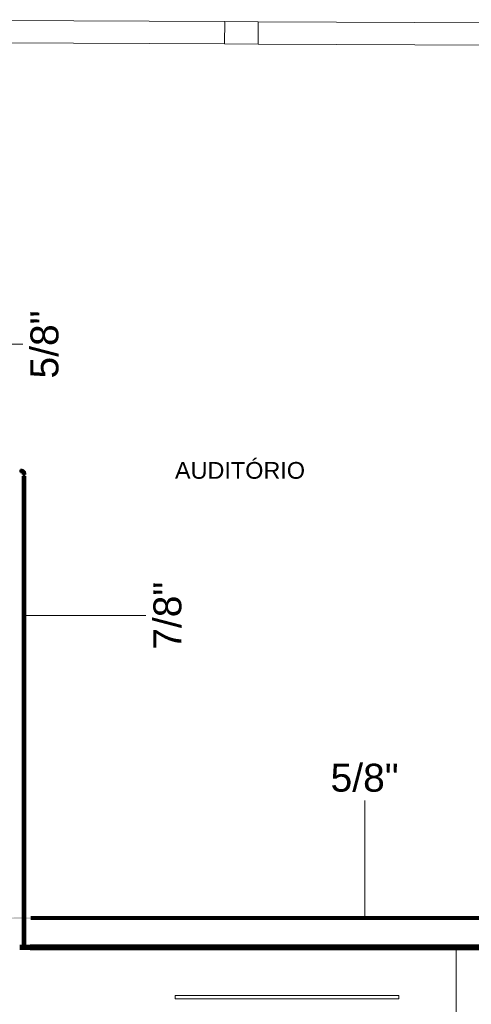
# Model space of a CAD drawing. Header units: millimetres. Extents: x -31934 to 32637, y -11608 to 10611.
# Tile 54 of 59: x 16522 to 20562, y 1462 to 10281. Entities that reach past the tile are written whole.
import ezdxf

# ---------------------------------------------------------------- set-up
doc = ezdxf.new("R2010")
doc.units = ezdxf.units.MM
doc.linetypes.add('Centro', pattern=[30, 12, -6, 6, -6])
doc.linetypes.add('Oculto 1_5', pattern=[2.2, 1.5, -0.7])
for name, color, linetype, lineweight in [('A-DETL', 90, 'Oculto 1_5', 9), ('ESQ', 7, 'Continuous', 9), ('G-ANNO-TEXT', 231, 'Continuous', 9), ('P-PIPE', 3, 'Continuous', 50), ('P-PIPE-CNTR', 3, 'Centro', 35), ('P-PIPE-IDEN', 2, 'Continuous', 9), ('PAREDES', 7, 'Continuous', 9), ('PEM1-Layout Terreo_dwg', 8, 'Continuous', 9), ('PILAR', 7, 'Continuous', 9)]:
    doc.layers.add(name, color=color, linetype=linetype, lineweight=lineweight)
doc.styles.add('Arial', font='arial.ttf', dxfattribs={"height": 150})
doc.styles.add('Arial_1', font='arial.ttf', dxfattribs={"height": 250})

# ---------------------------------------------------------------- blocks, each defined once
blk = doc.blocks.new('Cotovelo - Soldado - CU - Padrão-V26-PAVIMENTO TÉRREO TUBULAÇÃO FRIGORIGENA')
at = {"layer": 'P-PIPE', "lineweight": 9}
for points in [[(16528.2, 6228.5), (16541.4, 6229.5), (16541.4, 6248), (16528.2, 6247), (16528.2, 6229.5)], [(16552.5, 6220), (16568.6, 6220), (16566.3, 6230.8), (16565.2, 6234.1), (16555.3, 6244.1), (16541.4, 6247), (16541.6, 6229.5), (16541.9, 6228.5), (16548.1, 6224.9), (16550.7, 6220.5), (16550.9, 6220), (16552.4, 6220)], [(16568.4, 6206.8), (16569.4, 6206.8), (16568.4, 6220), (16549.9, 6220), (16550.9, 6206.8), (16566.8, 6206.8)]]:
    blk.add_hatch(color=160, dxfattribs=at).paths.add_polyline_path(points)
at = {"layer": 'P-PIPE', "color": 5}
for p, q in [((16541.4, 6248.4), (16528.2, 6248.4)), ((16528.2, 6228.1), (16541.4, 6228.1)), ((16549.5, 6220), (16549.5, 6206.8)), ((16569.8, 6220), (16549.5, 6220)), ((16549.5, 6206.8), (16569.8, 6206.8)), ((16549.5, 6206.8), (16549.9, 6206.8)), ((16569.8, 6220), (16569.4, 6220)), ((16569.4, 6206.8), (16569.8, 6206.8)), ((16569.8, 6206.8), (16569.8, 6220))]:
    blk.add_line(p, q, dxfattribs=at)
at = {"layer": 'P-PIPE', "color": 5, "flags": 128}
for points in [[(16569.2, 6220), (16569.2, 6221.1), (16569.1, 6222.2), (16569, 6223.3), (16568.8, 6224.4), (16568.6, 6225.5), (16568.4, 6226.6), (16568.1, 6227.7), (16567.8, 6228.7), (16567.4, 6229.8), (16567, 6230.8), (16566.5, 6231.8), (16566, 6232.8), (16565.5, 6233.8), (16564.9, 6234.7), (16564.3, 6235.7), (16563.7, 6236.6), (16563, 6237.5), (16562.3, 6238.3), (16561.5, 6239.1), (16560.7, 6239.9), (16559.9, 6240.7), (16559.1, 6241.4), (16558.2, 6242.1), (16557.3, 6242.8), (16556.4, 6243.4), (16555.4, 6244), (16554.5, 6244.5), (16553.5, 6245), (16552.5, 6245.5), (16551.4, 6245.9), (16550.4, 6246.3), (16549.3, 6246.6), (16548.3, 6246.9), (16547.2, 6247.2), (16546.1, 6247.4), (16545, 6247.6), (16543.9, 6247.7), (16542.8, 6247.8), (16541.7, 6247.8), (16541.4, 6247.8)], [(16541.4, 6228.7), (16541.7, 6228.7), (16542.1, 6228.7), (16542.4, 6228.7), (16542.8, 6228.6), (16543.1, 6228.6), (16543.4, 6228.5), (16543.8, 6228.4), (16544.1, 6228.3), (16544.4, 6228.2), (16544.8, 6228), (16545.1, 6227.9), (16545.4, 6227.7), (16545.7, 6227.6), (16546, 6227.4), (16546.3, 6227.2), (16546.6, 6227), (16546.9, 6226.8), (16547.1, 6226.6), (16547.4, 6226.3), (16547.7, 6226.1), (16547.9, 6225.8), (16548.1, 6225.6), (16548.3, 6225.3), (16548.5, 6225), (16548.7, 6224.7), (16548.9, 6224.4), (16549.1, 6224.1), (16549.3, 6223.8), (16549.4, 6223.5), (16549.5, 6223.1), (16549.7, 6222.8), (16549.8, 6222.5), (16549.9, 6222.1), (16549.9, 6221.8), (16550, 6221.5), (16550.1, 6221.1), (16550.1, 6220.8), (16550.1, 6220.4), (16550.1, 6220.1), (16550.1, 6220)]]:
    blk.add_lwpolyline(points, dxfattribs=at)
at = {"layer": 'P-PIPE', "color": 5}
for centre, start_param, end_param in [((16528.2, 6238.3), 3.141593, 6.283185), ((16528.2, 6238.3), 0, 0.261799), ((16528.2, 6238.3), 2.879793, 3.141593), ((16541.4, 6238.3), 0, 0.261799), ((16541.4, 6238.3), 3.141593, 6.283185)]:
    blk.add_ellipse(centre, major_axis=(0, 10.1), ratio=0.000008, start_param=start_param, end_param=end_param, dxfattribs=at)
blk = doc.blocks.new('PEM1-Layout Terreo_dwg-1021386-PAVIMENTO TÉRREO TUBULAÇÃO FRIGORIGENA')
at = {"layer": 'ESQ', "flags": 128}
blk.add_lwpolyline([(110875.5, 28586.8), (112875.5, 28586.8), (112875.5, 28616.8), (110875.5, 28616.8)], close=True, dxfattribs=at)
at = {"layer": 'PAREDES'}
for p, q in [((107417.8, 37356), (111317.8, 37338.4)), ((111617.8, 37337.1), (115517.7, 37319.5)), ((107416.9, 37156), (111316.9, 37138.4)), ((111616.9, 37137.1), (115516.8, 37119.5))]:
    blk.add_line(p, q, dxfattribs=at)
at = {"layer": 'PILAR', "flags": 128}
blk.add_lwpolyline([(111317.8, 37338.4), (111617.8, 37337.1), (111616.9, 37137.1), (111316.9, 37138.4)], close=True, dxfattribs=at)
blk = doc.blocks.new('Bucha de redução reta - Soldada - CU - Padrão-989469-PAVIMENTO TÉRREO TUBULAÇÃO FRIGORIGENA')
at = {"layer": 'P-PIPE', "lineweight": 9}
h = blk.add_hatch(color=160, dxfattribs=at)
h.paths.add_polyline_path([(16559.7, 1958.4), (16566.8, 1960.4), (16571.8, 1965.3), (16573.6, 1972.3), (16571.8, 1979.3), (16569.1, 1981.4), (16568.6, 1979.1), (16568.9, 1968.3), (16566.4, 1964.9), (16562.3, 1962.6), (16556.4, 1962.8), (16552.1, 1965.7), (16549.9, 1969.7), (16550.2, 1975.6), (16550.2, 1978.3), (16549.8, 1982.2), (16546.2, 1975.9), (16546.2, 1968.7), (16550.1, 1962.2), (16556, 1958.8), (16557, 1958.7)])
h.paths.add_polyline_path([(16552.1, 1979), (16552, 1980), (16552.1, 1979.3)])
h = blk.add_hatch(color=160, dxfattribs=at)
h.paths.add_polyline_path([(16559.7, 1962.2), (16559.4, 1962.9), (16557.5, 1962.8)])
h.paths.add_polyline_path([(16564.7, 1964.3), (16568, 1966.8), (16569.4, 1969.7), (16568.4, 1969), (16565.8, 1965), (16565.3, 1964.8)])
h.paths.add_polyline_path([(16551.3, 1967.9), (16550.3, 1974), (16549.9, 1969.7), (16550.8, 1968.5)])
at = {"layer": 'A-DETL', "color": 160, "linetype": 'Continuous'}
for radius, start, end in [(14, 45, 135), (10.1, 23.89355, 151.02891), (10.1, 135, 151.02891), (10.1, 23.89355, 90)]:
    blk.add_arc((16559.7, 1972.3), radius, start, end, dxfattribs=at)
at = {"layer": 'P-PIPE', "color": 5}
for radius, start, end in [(14, 135, 180), (14, 180, 0), (10.1, 151.31071, 180), (10.1, 151.31071, 180), (10.1, 180, 315), (10.1, 180, 0), (10.1, 0, 23.61175), (10.1, 0, 23.61175), (10.1, 345, 0), (14, 0, 45)]:
    blk.add_arc((16559.7, 1972.3), radius, start, end, dxfattribs=at)
blk = doc.blocks.new('Cotovelo - Soldado - CU - Padrão-965584-PAVIMENTO TÉRREO TUBULAÇÃO FRIGORIGENA')
at = {"layer": 'P-PIPE', "lineweight": 9}
for points in [[(16554.6, 1990.6), (16559.7, 1990.6), (16559.7, 2003.8), (16549.9, 2003.8), (16550.9, 1990.6), (16552.5, 1990.6)], [(16556.4, 1963.4), (16559.7, 1964.9), (16559.7, 1990.6), (16550.3, 1990.6), (16550.5, 1982.9), (16550.3, 1978.1), (16550.7, 1975.1), (16550.3, 1974), (16553, 1965.7), (16555.6, 1963.8)], [(16564.7, 1990.6), (16569.4, 1990.6), (16568.4, 2003.8), (16559.7, 2003.8), (16559.7, 1990.6), (16562.3, 1990.6)]]:
    blk.add_hatch(color=160, dxfattribs=at).paths.add_polyline_path(points)
h = blk.add_hatch(color=160, dxfattribs=at)
h.paths.add_polyline_path([(16567.7, 1979.1), (16568.9, 1982.9), (16568.2, 1982.9), (16567.8, 1979.8)])
h.paths.add_polyline_path([(16562.9, 1963.4), (16567.9, 1967.6), (16569.1, 1973.7), (16567.7, 1977.4), (16567.7, 1979.1), (16567.9, 1990.6), (16559.7, 1990.6), (16559.7, 1963.8)])
at = {"layer": 'A-DETL', "color": 160, "linetype": 'Continuous'}
for p, q in [((16550.1, 1973.1), (16550.1, 1972.9)), ((16569.2, 1972.9), (16569.2, 1973))]:
    blk.add_line(p, q, dxfattribs=at)
at = {"layer": 'P-PIPE', "color": 5}
for p, q in [((16549.5, 2003.8), (16549.5, 1990.6)), ((16559.7, 2003.8), (16549.5, 2003.8)), ((16549.5, 1990.6), (16559.7, 1990.6)), ((16569.8, 2003.8), (16559.7, 2003.8)), ((16559.7, 1990.6), (16569.8, 1990.6)), ((16569.8, 1990.6), (16569.8, 2003.8))]:
    blk.add_line(p, q, dxfattribs=at)
at = {"layer": 'P-PIPE', "color": 5, "flags": 128}
for points in [[(16550.1, 1990.6), (16550.1, 1989.9), (16550.1, 1989.2), (16550.1, 1988.4), (16550.1, 1987.7), (16550.1, 1987), (16550.1, 1986.3), (16550.1, 1985.6), (16550.1, 1984.9), (16550.1, 1984.2), (16550.1, 1983.5), (16550.1, 1982.8), (16550.1, 1982.2), (16550.1, 1981.5), (16550.1, 1980.9), (16550.1, 1980.3), (16550.1, 1979.7), (16550.1, 1979.1), (16550.1, 1978.6), (16550.1, 1978), (16550.1, 1977.5), (16550.1, 1977), (16550.1, 1976.5), (16550.1, 1976.1), (16550.1, 1975.6), (16550.1, 1975.2), (16550.1, 1974.8), (16550.1, 1974.5), (16550.1, 1974.2), (16550.1, 1973.9), (16550.1, 1973.6), (16550.1, 1973.3), (16550.1, 1973.1), (16550.1, 1972.9), (16550.1, 1972.7), (16550.1, 1972.6), (16550.1, 1972.5), (16550.1, 1972.4), (16550.1, 1972.4), (16550.1, 1972.3)], [(16569.2, 1972.3), (16569.2, 1972.3), (16569.2, 1972.4), (16569.2, 1972.5), (16569.2, 1972.6), (16569.2, 1972.7), (16569.2, 1972.9), (16569.2, 1973), (16569.2, 1973.3), (16569.2, 1973.5), (16569.2, 1973.8), (16569.2, 1974.1), (16569.2, 1974.4), (16569.2, 1974.7), (16569.2, 1975.1), (16569.2, 1975.5), (16569.2, 1976), (16569.2, 1976.4), (16569.2, 1976.9), (16569.2, 1977.4), (16569.2, 1977.9), (16569.2, 1978.4), (16569.2, 1979), (16569.2, 1979.5), (16569.2, 1980.1), (16569.2, 1980.7), (16569.2, 1981.4), (16569.2, 1982), (16569.2, 1982.7), (16569.2, 1983.3), (16569.2, 1984), (16569.2, 1984.7), (16569.2, 1985.4), (16569.2, 1986.1), (16569.2, 1986.8), (16569.2, 1987.5), (16569.2, 1988.2), (16569.2, 1989), (16569.2, 1989.7), (16569.2, 1990.4), (16569.2, 1990.6)]]:
    blk.add_lwpolyline(points, dxfattribs=at)
at = {"layer": 'P-PIPE', "color": 5}
for radius, start, end in [(10.1, 151.31071, 270), (10.1, 151.31071, 270), (9.53, 170, 270), (10.1, 270, 23.61175), (10.1, 270, 23.61175), (9.53, 270, 8.03216)]:
    blk.add_arc((16559.7, 1972.3), radius, start, end, dxfattribs=at)

msp = doc.modelspace()

# ---------------------------------------------------------------- hatches: boundary and pattern name
at = {"layer": 'P-PIPE'}
for color, points in [(170, [(16559.66, 2017.941), (16559.66, 6192.652), (16548.55, 6192.652), (16548.928, 2017.941), (16556.784, 2017.941)]), (170, [(16559.66, 2017.941), (16570.77, 2017.941), (16569.281, 6192.652), (16559.66, 6192.652), (16559.66, 2021.012)]), (170, [(16540.06, 1972.328), (16540.06, 1987.028), (16521.66, 1986.527), (16521.66, 1972.328)]), (170, [(16540.06, 1957.628), (16540.06, 1972.328), (16521.66, 1972.328), (16521.66, 1957.628)]), (256, [(16569.431, 2003.787), (16568.42, 2016.941), (16549.889, 2016.941), (16550.899, 2003.787), (16568.42, 2003.787)]), (5, [(16568.316, 1970.229), (16569.133, 1971.932), (16568.378, 1970.491)]), (170, [(16597.66, 1972.328), (16597.66, 1987.028), (16579.26, 1986.527), (16579.26, 1972.328)]), (170, [(16597.66, 1957.628), (16597.66, 1972.328), (16579.26, 1972.328), (16579.26, 1957.628)]), (256, [(16597.66, 1957.628), (16616.06, 1958.129), (16616.06, 1987.028), (16597.66, 1986.527), (16597.66, 1958.129)]), (170, [(25436.06, 1972.328), (25436.06, 1988.203), (16617.06, 1987.662), (16617.06, 1972.328), (25267.462, 1972.328)]), (170, [(25267.462, 1956.453), (25436.06, 1956.994), (25436.06, 1972.328), (16617.06, 1972.328), (16617.06, 1956.453), (24449.323, 1956.453)])]:
    msp.add_hatch(color=color, dxfattribs=at).paths.add_polyline_path(points)
h = msp.add_hatch(color=10, dxfattribs=at)
h.paths.add_polyline_path([(25191.828, 2234.647), (25191.828, 2242.582), (16570.77, 2241.473), (16570.77, 2234.647), (24858.393, 2234.647)])
h.paths.add_polyline_path([(16548.55, 2234.647), (16548.55, 2242.582), (16240.672, 2241.519), (16240.672, 2234.647), (16267.936, 2234.647)])
h = msp.add_hatch(color=10, dxfattribs=at)
h.paths.add_polyline_path([(24858.393, 2226.712), (25191.828, 2227.775), (25191.828, 2234.647), (16570.77, 2234.571), (16570.77, 2226.712), (24449.323, 2226.712)])
h.paths.add_polyline_path([(16548.55, 2226.712), (16548.55, 2234.647), (16240.672, 2234.647), (16240.672, 2226.712), (16267.936, 2226.713)])
h = msp.add_hatch(color=170, dxfattribs=at)
h.paths.add_polyline_path([(16574.36, 1972.328), (16579.26, 1972.328), (16579.26, 1986.328), (16568.19, 1985.091), (16569.056, 1983.489), (16570.623, 1981.737), (16573.87, 1976.051), (16574.305, 1972.745)])
h.paths.add_polyline_path([(16540.06, 1972.328), (16545.063, 1972.714), (16547.561, 1980.31), (16550.74, 1985.068), (16550.279, 1986.171), (16540.06, 1985.275), (16540.06, 1975.951)])
h = msp.add_hatch(color=170, dxfattribs=at)
h.paths.add_polyline_path([(16540.06, 1958.328), (16552.31, 1959.597), (16546.831, 1965.343), (16544.96, 1972.328), (16540.06, 1972.328), (16540.06, 1958.805)])
h.paths.add_polyline_path([(16579.26, 1958.328), (16579.26, 1972.328), (16574.256, 1971.942), (16571.758, 1964.346), (16566.473, 1958.525), (16574.738, 1958.398)])
h = msp.add_hatch(color=5, dxfattribs=at)
h.paths.add_polyline_path([(16559.66, 1957.628), (16567.01, 1959.597), (16572.488, 1965.343), (16574.36, 1972.328), (16573.135, 1977.386), (16573.285, 1974.946), (16573.154, 1968.712), (16569.538, 1962.45), (16563.275, 1958.834), (16556.044, 1958.834), (16549.781, 1962.45), (16546.166, 1968.712), (16546.244, 1976.133), (16549.889, 1982.289), (16546.831, 1979.313), (16544.96, 1972.328), (16547.561, 1964.346), (16552.675, 1959.5), (16557.042, 1958.33)])
h.paths.add_polyline_path([(16559.66, 1962.213), (16565.384, 1964.079), (16562.728, 1963.377), (16560.492, 1962.557)])

# ---------------------------------------------------------------- linework, layer by layer
at = {"layer": 'A-DETL', "color": 160, "linetype": 'Continuous'}
for p, q in [((16557.047, 1986.328), (16550.989, 1986.328)), ((16568.331, 1986.328), (16562.272, 1986.328))]:
    msp.add_line(p, q, dxfattribs=at)
for centre, radius, start, end in [((16559.66, 1972.328), 9.525, 0, 180), ((16559.66, 1972.328), 9.525, 191.0693121, 0), ((16559.66, 1972.328), 14.7, 51.6052532, 128.3947468), ((16559.66, 1972.328), 14.7, 60, 128.3947468), ((16559.66, 1967.566), 4.763, 90, 270), ((16559.66, 1977.091), 4.763, 270, 90)]:
    msp.add_arc(centre, radius, start, end, dxfattribs=at)
at = {"layer": 'P-PIPE', "color": 5}
for p, q in [((16548.55, 6192.652), (16548.55, 2017.941)), ((16570.77, 6192.652), (16548.55, 6192.652)), ((16570.77, 2017.941), (16570.77, 6192.652)), ((16540.06, 1987.028), (16521.66, 1987.028)), ((16521.66, 1957.628), (16540.06, 1957.628)), ((16540.06, 1972.328), (16540.06, 1987.028)), ((16550.939, 1986.328), (16540.06, 1986.328)), ((16540.06, 1957.628), (16540.06, 1972.328)), ((16540.06, 1958.328), (16557.047, 1958.328)), ((16548.55, 2017.941), (16570.77, 2017.941)), ((16563.617, 1958.328), (16579.26, 1958.328)), ((16579.26, 1986.328), (16568.38, 1986.328)), ((16597.66, 1987.028), (16579.26, 1987.028)), ((16579.26, 1987.028), (16579.26, 1972.328)), ((16579.26, 1972.328), (16579.26, 1957.628)), ((16579.26, 1957.628), (16597.66, 1957.628)), ((16597.66, 1972.328), (16597.66, 1987.028)), ((16597.66, 1957.628), (16597.66, 1972.328)), ((25436.06, 1988.203), (16617.06, 1988.203)), ((16617.06, 1988.203), (16617.06, 1956.453)), ((16617.06, 1956.453), (25436.06, 1956.453))]:
    msp.add_line(p, q, dxfattribs=at)
at = {"layer": 'P-PIPE', "color": 1}
for p, q in [((25191.828, 2242.582), (16620.77, 2242.582)), ((16620.77, 2226.712), (25191.828, 2226.712))]:
    msp.add_line(p, q, dxfattribs=at)
at = {"layer": 'P-PIPE'}
for p, q in [((16548.65, 2017.941), (16548.65, 2016.941)), ((16570.67, 2016.941), (16548.65, 2016.941)), ((16550.125, 2016.941), (16548.65, 2016.941)), ((16549.544, 2016.941), (16549.544, 2003.787)), ((16549.544, 2016.941), (16569.775, 2016.941)), ((16549.544, 2016.941), (16549.889, 2016.941)), ((16549.544, 2003.787), (16569.775, 2003.787)), ((16549.544, 2003.787), (16549.889, 2003.787)), ((16570.67, 2016.941), (16569.195, 2016.941)), ((16569.431, 2016.941), (16569.775, 2016.941)), ((16569.431, 2003.787), (16569.775, 2003.787)), ((16569.775, 2003.787), (16569.775, 2016.941)), ((16570.67, 2016.941), (16570.67, 2017.941)), ((16616.06, 1987.028), (16597.66, 1987.028)), ((16597.66, 1987.028), (16597.66, 1957.628)), ((16597.66, 1957.628), (16616.06, 1957.628)), ((16617.06, 1988.103), (16616.06, 1988.103)), ((16616.06, 1987.565), (16616.06, 1988.103)), ((16616.06, 1956.553), (16616.06, 1988.103)), ((16616.06, 1987.028), (16616.06, 1957.628)), ((16616.06, 1956.553), (16616.06, 1957.091)), ((16616.06, 1956.553), (16617.06, 1956.553))]:
    msp.add_line(p, q, dxfattribs=at)
at = {"layer": 'P-PIPE', "color": 5}
for start, end in [(128.5886612, 180), (128.5886612, 180), (180, 360), (180, 270), (300, 0), (0, 51.4113388), (15, 45)]:
    msp.add_arc((16559.66, 1972.328), 14.7, start, end, dxfattribs=at)
at = {"layer": 'P-PIPE', "color": 170, "lineweight": 35}
msp.add_arc((16559.66, 1972.328), 9.525, 180, 190.7568121, dxfattribs=at)
at = {"layer": 'P-PIPE-CNTR', "color": 170, "linetype": 'Continuous'}
for p, q in [((16541.354, 6238.265), (16528.201, 6238.265)), ((16559.66, 6206.806), (16559.66, 6219.959)), ((16559.66, 2017.941), (16559.66, 6192.652)), ((16545.69, 1972.328), (16521.66, 1972.328)), ((16540.61, 1972.328), (16578.71, 1972.328)), ((16559.66, 1990.634), (16559.66, 2003.787)), ((16559.66, 1953.278), (16559.66, 1991.378)), ((16559.66, 1990.634), (16559.66, 1972.328)), ((16597.66, 1972.328), (16574.738, 1972.328)), ((16617.06, 1972.328), (25436.06, 1972.328))]:
    msp.add_line(p, q, dxfattribs=at)
at = {"layer": 'P-PIPE-CNTR', "color": 10, "linetype": 'Continuous'}
msp.add_line((16620.77, 2234.647), (25191.828, 2234.647), dxfattribs=at)
at = {"layer": 'P-PIPE-CNTR'}
for p, q in [((16559.66, 2003.787), (16559.66, 2017.941)), ((16597.66, 1972.328), (16617.06, 1972.328))]:
    msp.add_line(p, q, dxfattribs=at)
at = {"layer": 'P-PIPE-CNTR', "color": 170, "linetype": 'Continuous'}
msp.add_arc((16541.354, 6219.959), 18.305, 0, 90, dxfattribs=at)
at = {"layer": 'P-PIPE-IDEN'}
for p, q in [((15459.66, 7374.57), (16550.35, 7374.57)), ((16559.66, 4944.689), (17650.35, 4944.689)), ((19610.572, 2234.647), (19610.572, 3286.957)), ((20427.895, 1972.328), (20427.895, 881.638))]:
    msp.add_line(p, q, dxfattribs=at)

# ---------------------------------------------------------------- block references
at = {"layer": 'A-DETL', "color": 160, "linetype": 'Continuous'}
for name in ['Bucha de redução reta - Soldada - CU - Padrão-989469-PAVIMENTO TÉRREO TUBULAÇÃO FRIGORIGENA', 'Cotovelo - Soldado - CU - Padrão-965584-PAVIMENTO TÉRREO TUBULAÇÃO FRIGORIGENA']:
    msp.add_blockref(name, (0, 0), dxfattribs=at)
at = {"layer": 'P-PIPE', "color": 5}
msp.add_blockref('Cotovelo - Soldado - CU - Padrão-V26-PAVIMENTO TÉRREO TUBULAÇÃO FRIGORIGENA', (0, 0), dxfattribs=at)
at = {"layer": 'PEM1-Layout Terreo_dwg', "color": 7}
msp.add_blockref('PEM1-Layout Terreo_dwg-1021386-PAVIMENTO TÉRREO TUBULAÇÃO FRIGORIGENA', (-92961.952, -27074.843), dxfattribs=at)

# ---------------------------------------------------------------- texts
at = {"layer": 'G-ANNO-TEXT', "color": 1, "insert": (17910.78, 6319.242), "char_height": 150, "width": 1418.98688, "attachment_point": 1, "style": 'Arial'}
msp.add_mtext('AUDITÓRIO', dxfattribs=at)

# ---------------------------------------------------------------- next in the draw order: texts
at = {"layer": 'P-PIPE-IDEN', "char_height": 250, "width": 737.5525, "attachment_point": 1, "rotation": 90, "style": 'Arial_1', "bg_fill": 3, "box_fill_scale": 1.25, "bg_fill_color": 256, "bg_fill_true_color": 13158600, "bg_fill_transparency": 0}
for s, insert in [('5/8"', (16617.85, 7067.07)), ('7/8"', (17717.85, 4637.189))]:
    msp.add_mtext(s, dxfattribs=dict(at, insert=insert))
at = {"layer": 'P-PIPE-IDEN', "insert": (19303.072, 3616.457), "char_height": 250, "width": 737.5525, "attachment_point": 1, "style": 'Arial_1', "bg_fill": 3, "box_fill_scale": 1.25, "bg_fill_color": 256, "bg_fill_true_color": 13158600, "bg_fill_transparency": 0}
msp.add_mtext('5/8"', dxfattribs=at)

doc.saveas('drawing.dxf')
